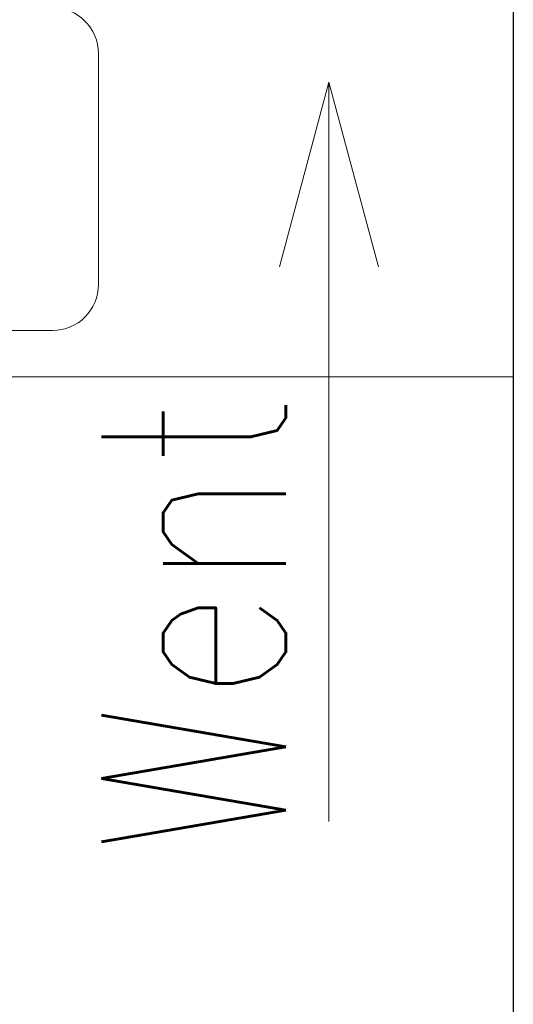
# Model space of a CAD drawing. Header units: millimetres. Extents: x 23192 to 177760, y -399809 to -79279.
# Tile 130 of 256: x 51652 to 51679, y -194706 to -194652. Entities that reach past the tile are written whole.
import ezdxf

# ---------------------------------------------------------------- set-up
doc = ezdxf.new("R2010")
doc.units = ezdxf.units.MM
doc.linetypes.add('HIDDEN2', pattern=[4.7625, 3.175, -1.5875])
doc.layers.get('0').update_dxf_attribs({"lineweight": 0})
for name, color, linetype, lineweight in [('!! 0_ Istn-sciany', 3, 'Continuous', 30), ('!! 0_Istn-went', 5, 'Continuous', 13), ('!! 2 ZABUDOWA GK-MDF', 54, 'Continuous', 13), ('!! wymiary osi', 250, 'Continuous', 9)]:
    doc.layers.add(name, color=color, linetype=linetype, lineweight=lineweight)
doc.layers.add('!! 2_WYBURZENIA DO REMONTU', color=7, linetype='Continuous', lineweight=0, true_color=0x4d4d4d, plot=False)
doc.styles.add('ARCHETYP', font='romans.shx', dxfattribs={"height": 15})
doc.styles.add('TXT', font='simplex.shx')
doc.dimstyles.new('DIM50', dxfattribs={"dimscale": 5, "dimtxt": 2.5, "dimasz": 1.5, "dimexe": 0, "dimexo": 0, "dimgap": 0.5, "dimtad": 1, "dimdec": 4, "dimrnd": 0.5, "dimdsep": 46, "dimtxsty": 'TXT', "dimblk1": 'TICK1', "dimblk2": 'TICK1', "dimsah": 1, "dimcen": 0, "dimse1": 1, "dimse2": 1, "dimclrd": 1, "dimclre": 7, "dimclrt": 9, "dimadec": 0, "dimazin": 0, "dimtfac": 1, "dimtdec": 4, "dimtmove": 2, "dimatfit": 3, "dimldrblk": 'TICK1', "dimfxl": 1, "dimtolj": 1, "dimarcsym": 0})

# ---------------------------------------------------------------- blocks, each defined once
blk = doc.blocks.new('A$C351F644B')
for p, q in [((-20, 17.5), (20, 17.5)), ((-22.5, 2.5), (-22.5, 15))]:
    blk.add_line(p, q)
for centre, start, end in [((-20, 15), 90, 180), ((-20, 2.5), 180, 270)]:
    blk.add_arc(centre, 2.5, start, end)
blk = doc.blocks.new('TICK1')
at = {"color": 0}
for p, q in [((0, -1.4), (0, 1.4)), ((0, 0), (-1, 0))]:
    blk.add_line(p, q, dxfattribs=at)
at = {"color": 2}
blk.add_line((-1, -1), (1, 1), dxfattribs=at)
blk = doc.blocks.new('*D2577')
at = {"layer": '!! wymiary osi', "color": 1, "lineweight": -2, "transparency": 16777216}
blk.add_line((51358.205, -194783.088), (51358.205, -194659.088), dxfattribs=at)
at = {"layer": 'DEFPOINTS', "color": 0, "transparency": 16777216}
for p in [(51358.205, -194651.588), (51678.711, -194651.588), (51678.711, -194790.588)]:
    blk.add_point(p, dxfattribs=at)
at = {"layer": '!! wymiary osi', "color": 1, "lineweight": -2, "transparency": 16777216, "xscale": 7.5, "yscale": 7.5, "zscale": 7.5}
for p, rotation in [((51358.205, -194651.588), 90), ((51358.205, -194790.588), 270)]:
    blk.add_blockref('TICK1', p, dxfattribs=dict(at, rotation=rotation))
at = {"layer": '!! wymiary osi', "color": 9, "transparency": 16777216, "insert": (51349.455, -194721.088), "char_height": 12.5, "attachment_point": 5, "rotation": 90, "style": 'TXT'}
blk.add_mtext('\\A1;139', dxfattribs=at)

msp = doc.modelspace()

# ---------------------------------------------------------------- linework, layer by layer
at = {"layer": '!! 0_ Istn-sciany'}
msp.add_lwpolyline([(51678.71142, -194651.5883), (51678.71142, -194790.5883)], dxfattribs=at)
at = {"layer": '!! 0_Istn-went'}
for points in [[(51668.71142, -194655.64023), (51666.03193, -194665.64023)], [(51668.71142, -194695.68676), (51668.71142, -194655.64023)], [(51668.71142, -194655.64023), (51671.39092, -194665.64023)]]:
    msp.add_lwpolyline(points, dxfattribs=at)
at = {"layer": '!! 2 ZABUDOWA GK-MDF'}
msp.add_lwpolyline([(51573.71142, -194671.5883), (51678.71142, -194671.5883)], dxfattribs=at)

# ---------------------------------------------------------------- block references
at = {"layer": '!! 2_WYBURZENIA DO REMONTU', "linetype": 'HIDDEN2', "ltscale": 3, "rotation": 180}
msp.add_blockref('A$C351F644B', (51633.71142, -194651.5883), dxfattribs=at)

# ---------------------------------------------------------------- texts
at = {"layer": '!! 0_Istn-went', "style": 'ARCHETYP', "width": 0.8}
msp.add_text('Went', height=10, rotation=90, dxfattribs=at).set_placement((51666.3812, -194697.47365))

# ---------------------------------------------------------------- dimensions: what is measured, and where the dimension line sits
at = {"layer": '!! wymiary osi'}
dim = msp.add_linear_dim(base=(51358.20534, -194651.5883), p1=(51678.71142, -194790.5883), p2=(51678.71142, -194651.5883), angle=90, dimstyle='DIM50', dxfattribs=at)
dim.commit()
dim.dimension.update_dxf_attribs({"geometry": '*D2577', "text_midpoint": (51349.45534, -194721.0883)})

doc.saveas('drawing.dxf')
